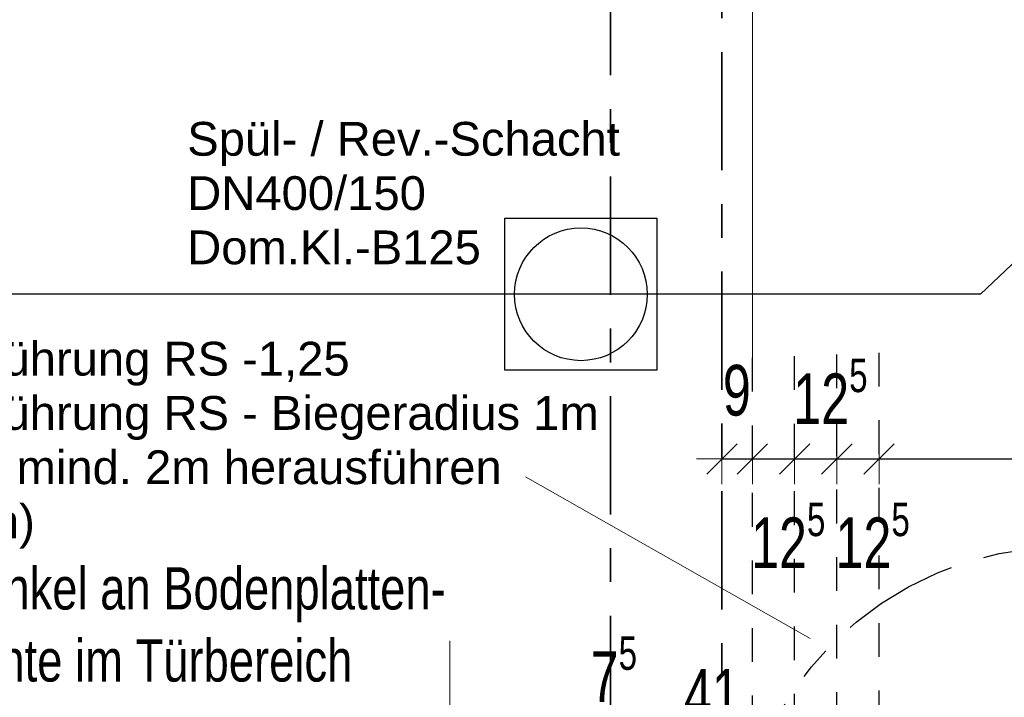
# Model space of a CAD drawing. Header units: metres. Extents: x 1333.9 to 1416.6, y -82.7 to -2.5.
# Tile 43 of 160: x 1359.4 to 1362.3, y -14.4 to -12.4. Entities that reach past the tile are written whole.
import ezdxf

# ---------------------------------------------------------------- set-up
doc = ezdxf.new("R2010")
doc.units = ezdxf.units.M
doc.header["$PDMODE"] = 65
for name, pattern in [('AUSGEZOGEN', [0]), ('STRICHPUNKT2_S5', [0.5, 0.35, -0.05, 0.05, -0.05]), ('VERDECKT2_S2', [0.15, 0.1, -0.05])]:
    doc.linetypes.add(name, pattern=pattern)
for name, color, linetype, lineweight in [('XR$3$Achsen', 4, 'AUSGEZOGEN', 13), ('XR$3$B_Füllungen-vorh-Gebäude', 8, 'AUSGEZOGEN', 18), ('XR$3$DETAIL', 7, 'AUSGEZOGEN', 25), ('XR$3$Maßlinie 1_50', 7, 'AUSGEZOGEN', 25), ('XR$5$Fundament_1', 1, 'AUSGEZOGEN', 50), ('XR$5$Maßlinie 1_50', 7, 'AUSGEZOGEN', 25), ('XR$5$Türen', 3, 'AUSGEZOGEN', 18), ('XR$5$ZR_Heizung', 1, 'AUSGEZOGEN', 13), ('XR$5$ZR_Objekte', 30, 'AUSGEZOGEN', 13), ('XR$5$ZR_SW', 1, 'AUSGEZOGEN', 25)]:
    doc.layers.add(name, color=color, linetype=linetype, lineweight=lineweight)
doc.styles.add('ARIAL', font='arial.ttf')
doc.dimstyles.new('DIMSTYLE_11', dxfattribs={"dimtxt": 0.15, "dimasz": 0.15, "dimexe": 0, "dimexo": 0, "dimgap": 0.075, "dimtad": 0, "dimdec": 1, "dimlfac": 100, "dimrnd": 0.5, "dimzin": 4, "dimdsep": 46, "dimtxsty": 'ARIAL', "dimblk1": 'ALL_ML_STRICH', "dimblk2": 'ALL_ML_STRICH', "dimsah": 1, "dimcen": 0, "dimclrd": 3, "dimclre": 3, "dimclrt": 3, "dimadec": 0, "dimazin": 0, "dimtfac": 1, "dimtdec": 0, "dimtix": 1, "dimtmove": 2, "dimatfit": 3, "dimfxl": 0, "dimtvp": 1.2, "dimtzin": 0, "dimlwd": 0, "dimlwe": 13, "dimarcsym": 0})
doc.dimstyles.new('DIMSTYLE_5', dxfattribs={"dimtxt": 0.15, "dimasz": 0.15, "dimexe": 0, "dimexo": 0, "dimgap": 0.075, "dimtad": 2, "dimdec": 1, "dimlfac": 100, "dimrnd": 0.5, "dimzin": 4, "dimdsep": 46, "dimtxsty": 'ARIAL', "dimblk1": 'ALL_ML_STRICH', "dimblk2": 'ALL_ML_STRICH', "dimsah": 1, "dimcen": 0, "dimclrd": 3, "dimclre": 3, "dimclrt": 3, "dimadec": 0, "dimazin": 0, "dimtfac": 1, "dimtdec": 0, "dimtix": 1, "dimtmove": 2, "dimatfit": 3, "dimfxl": 0, "dimtzin": 0, "dimlwd": 0, "dimlwe": 13, "dimarcsym": 0})
doc.dimstyles.new('DIMSTYLE_7', dxfattribs={"dimtxt": 0.15, "dimasz": 0.15, "dimexe": 0, "dimexo": 0, "dimgap": 0.075, "dimtad": 2, "dimdec": 1, "dimlfac": 100, "dimrnd": 0.5, "dimzin": 4, "dimdsep": 46, "dimtxsty": 'ARIAL', "dimblk1": 'ALL_ML_STRICH', "dimblk2": 'ALL_ML_STRICH', "dimsah": 1, "dimcen": 0, "dimclrd": 3, "dimclre": 3, "dimclrt": 3, "dimadec": 0, "dimazin": 0, "dimtfac": 1, "dimtdec": 0, "dimtix": 1, "dimtmove": 2, "dimatfit": 3, "dimfxl": 0, "dimtvp": 1.2, "dimtzin": 0, "dimlwd": 0, "dimlwe": 13, "dimarcsym": 0})

# ---------------------------------------------------------------- blocks, each defined once
blk = doc.blocks.new('COMPLEXOBJECT_3')
at = {"layer": 'XR$3$Achsen', "color": 4, "linetype": 'STRICHPUNKT2_S5', "lineweight": 13, "transparency": 33554687}
for p, q in [((1358.3701, -14.2682), (1358.3701, -15.7982)), ((1358.3701, -15.7982), (1358.3701, -17.7682)), ((1359.6201, -16.0182), (1357.1201, -16.0182))]:
    blk.add_line(p, q, dxfattribs=at)
blk = doc.blocks.new('COMPLEXOBJECT_4')
at = {"layer": 'XR$3$Achsen', "color": 4, "linetype": 'STRICHPUNKT2_S5', "lineweight": 13, "transparency": 33554687}
for p, q in [((1360.6751, -14.2682), (1360.6751, -15.7982)), ((1360.6751, -15.7982), (1360.6751, -17.7682)), ((1361.9251, -16.0182), (1359.4251, -16.0182))]:
    blk.add_line(p, q, dxfattribs=at)
blk = doc.blocks.new('ALL_ML_STRICH')
at = {"color": 0, "linetype": 'ByBlock', "lineweight": -2}
for p, q in [((0, -0.5), (0, 0.5)), ((-0.3, -0.3), (0.3, 0.3)), ((-1, 0), (0.5, 0))]:
    blk.add_line(p, q, dxfattribs=at)
blk = doc.blocks.new('*D206')
at = {"layer": 'DEFPOINTS', "color": 3, "linetype": 'AUSGEZOGEN', "lineweight": 13, "transparency": 33554687}
for p in [(1361.0751, -14.5521), (1361.1501, -14.9182), (1361.0751, -15.6682)]:
    blk.add_point(p, dxfattribs=at)
at = {"layer": 'XR$3$Maßlinie 1_50', "color": 3, "linetype": 'AUSGEZOGEN', "lineweight": -2, "transparency": 33554687}
for p, q in [((1361.0751, -14.5521), (1361.0751, -14.5521)), ((1361.0751, -14.5521), (1361.1501, -14.5521)), ((1361.1501, -14.5521), (1361.1501, -14.5521))]:
    blk.add_line(p, q, dxfattribs=at)
at = {"layer": 'XR$3$Maßlinie 1_50', "color": 3, "linetype": 'AUSGEZOGEN', "lineweight": 13, "transparency": 33554687, "xscale": 0.15, "yscale": 0.15, "zscale": 0.15, "rotation": 180}
blk.add_blockref('ALL_ML_STRICH', (1361.0751, -14.5521), dxfattribs=at)
at = {"layer": 'XR$3$Maßlinie 1_50', "color": 3, "linetype": 'AUSGEZOGEN', "lineweight": 13, "transparency": 33554687, "xscale": 0.15, "yscale": 0.15, "zscale": 0.15}
blk.add_blockref('ALL_ML_STRICH', (1361.1501, -14.5521), dxfattribs=at)
at = {"layer": 'XR$3$Maßlinie 1_50', "color": 3, "linetype": 'AUSGEZOGEN', "lineweight": 13, "transparency": 33554687, "insert": (1361.1603, -14.3521), "char_height": 0.15, "width": 0.321429, "attachment_point": 5, "style": 'ARIAL'}
blk.add_mtext('\\W0.71;\\A1;{\\A1;{7\\H0.099000;\\S5^ ;}}', dxfattribs=at)
blk = doc.blocks.new('*D208')
at = {"layer": 'DEFPOINTS', "color": 3, "linetype": 'AUSGEZOGEN', "lineweight": 13, "transparency": 33554687}
for p in [(1361.2401, -14.5521), (1361.2401, -14.9182), (1361.6501, -15.4182)]:
    blk.add_point(p, dxfattribs=at)
at = {"layer": 'XR$3$Maßlinie 1_50', "color": 3, "linetype": 'AUSGEZOGEN', "lineweight": -2, "transparency": 33554687}
for p, q in [((1361.2401, -14.5521), (1361.2401, -14.5521)), ((1361.2401, -14.5521), (1361.6501, -14.5521)), ((1361.6501, -14.5521), (1361.6501, -14.5521))]:
    blk.add_line(p, q, dxfattribs=at)
at = {"layer": 'XR$3$Maßlinie 1_50', "color": 3, "linetype": 'AUSGEZOGEN', "lineweight": 13, "transparency": 33554687, "xscale": 0.15, "yscale": 0.15, "zscale": 0.15, "rotation": 180}
blk.add_blockref('ALL_ML_STRICH', (1361.2401, -14.5521), dxfattribs=at)
at = {"layer": 'XR$3$Maßlinie 1_50', "color": 3, "linetype": 'AUSGEZOGEN', "lineweight": 13, "transparency": 33554687, "xscale": 0.15, "yscale": 0.15, "zscale": 0.15}
blk.add_blockref('ALL_ML_STRICH', (1361.6501, -14.5521), dxfattribs=at)
at = {"layer": 'XR$3$Maßlinie 1_50', "color": 3, "linetype": 'AUSGEZOGEN', "lineweight": 13, "transparency": 33554687, "insert": (1361.4506, -14.4271), "char_height": 0.15, "width": 0.428571, "attachment_point": 5, "style": 'ARIAL'}
blk.add_mtext('\\W0.71;\\A1;{\\A1;{41\\H0.099000;\\S^ ;}}', dxfattribs=at)
blk = doc.blocks.new('*D237')
at = {"layer": 'DEFPOINTS', "color": 3, "linetype": 'AUSGEZOGEN', "lineweight": 13, "transparency": 33554687}
for p in [(1361.4801, -13.73), (1361.4801, -13.7514), (1361.5705, -13.783)]:
    blk.add_point(p, dxfattribs=at)
at = {"layer": 'XR$5$Maßlinie 1_50', "color": 3, "linetype": 'AUSGEZOGEN', "lineweight": -2, "transparency": 33554687}
for p, q in [((1361.4801, -13.73), (1361.4801, -13.73)), ((1361.4801, -13.73), (1361.5705, -13.73)), ((1361.5705, -13.73), (1361.5705, -13.73))]:
    blk.add_line(p, q, dxfattribs=at)
at = {"layer": 'XR$5$Maßlinie 1_50', "color": 3, "linetype": 'AUSGEZOGEN', "lineweight": 13, "transparency": 33554687, "xscale": 0.15, "yscale": 0.15, "zscale": 0.15, "rotation": 180}
blk.add_blockref('ALL_ML_STRICH', (1361.4801, -13.73), dxfattribs=at)
at = {"layer": 'XR$5$Maßlinie 1_50', "color": 3, "linetype": 'AUSGEZOGEN', "lineweight": 13, "transparency": 33554687, "xscale": 0.15, "yscale": 0.15, "zscale": 0.15}
blk.add_blockref('ALL_ML_STRICH', (1361.5705, -13.73), dxfattribs=at)
at = {"layer": 'XR$5$Maßlinie 1_50', "color": 3, "linetype": 'AUSGEZOGEN', "lineweight": 13, "transparency": 33554687, "insert": (1361.5245, -13.5275), "char_height": 0.15, "width": 0.321429, "attachment_point": 5, "style": 'ARIAL'}
blk.add_mtext('\\W0.71;\\A1;{\\A1;{9\\H0.099000;\\S^ ;}}', dxfattribs=at)
blk = doc.blocks.new('*D238')
at = {"layer": 'DEFPOINTS', "color": 3, "linetype": 'AUSGEZOGEN', "lineweight": 13, "transparency": 33554687}
for p in [(1361.5705, -13.73), (1361.5705, -13.783), (1361.6955, -13.7969)]:
    blk.add_point(p, dxfattribs=at)
at = {"layer": 'XR$5$Maßlinie 1_50', "color": 3, "linetype": 'AUSGEZOGEN', "lineweight": -2, "transparency": 33554687}
for p, q in [((1361.5705, -13.73), (1361.5705, -13.73)), ((1361.5705, -13.73), (1361.6955, -13.73)), ((1361.6955, -13.73), (1361.6955, -13.73))]:
    blk.add_line(p, q, dxfattribs=at)
at = {"layer": 'XR$5$Maßlinie 1_50', "color": 3, "linetype": 'AUSGEZOGEN', "lineweight": 13, "transparency": 33554687, "xscale": 0.15, "yscale": 0.15, "zscale": 0.15, "rotation": 180}
blk.add_blockref('ALL_ML_STRICH', (1361.5705, -13.73), dxfattribs=at)
at = {"layer": 'XR$5$Maßlinie 1_50', "color": 3, "linetype": 'AUSGEZOGEN', "lineweight": 13, "transparency": 33554687, "xscale": 0.15, "yscale": 0.15, "zscale": 0.15}
blk.add_blockref('ALL_ML_STRICH', (1361.6955, -13.73), dxfattribs=at)
at = {"layer": 'XR$5$Maßlinie 1_50', "color": 3, "linetype": 'AUSGEZOGEN', "lineweight": 13, "transparency": 33554687, "insert": (1361.6765, -13.9563), "char_height": 0.15, "width": 0.428571, "attachment_point": 5, "style": 'ARIAL'}
blk.add_mtext('\\W0.71;\\A1;{\\A1;{12\\H0.099000;\\S5^ ;}}', dxfattribs=at)
blk = doc.blocks.new('*D239')
at = {"layer": 'DEFPOINTS', "color": 3, "linetype": 'AUSGEZOGEN', "lineweight": 13, "transparency": 33554687}
for p in [(1361.6955, -13.73), (1361.6955, -13.7969), (1361.8205, -13.8087)]:
    blk.add_point(p, dxfattribs=at)
at = {"layer": 'XR$5$Maßlinie 1_50', "color": 3, "linetype": 'AUSGEZOGEN', "lineweight": -2, "transparency": 33554687}
for p, q in [((1361.6955, -13.73), (1361.6955, -13.73)), ((1361.6955, -13.73), (1361.8205, -13.73)), ((1361.8205, -13.73), (1361.8205, -13.73))]:
    blk.add_line(p, q, dxfattribs=at)
at = {"layer": 'XR$5$Maßlinie 1_50', "color": 3, "linetype": 'AUSGEZOGEN', "lineweight": 13, "transparency": 33554687, "xscale": 0.15, "yscale": 0.15, "zscale": 0.15, "rotation": 180}
blk.add_blockref('ALL_ML_STRICH', (1361.6955, -13.73), dxfattribs=at)
at = {"layer": 'XR$5$Maßlinie 1_50', "color": 3, "linetype": 'AUSGEZOGEN', "lineweight": 13, "transparency": 33554687, "xscale": 0.15, "yscale": 0.15, "zscale": 0.15}
blk.add_blockref('ALL_ML_STRICH', (1361.8205, -13.73), dxfattribs=at)
at = {"layer": 'XR$5$Maßlinie 1_50', "color": 3, "linetype": 'AUSGEZOGEN', "lineweight": 13, "transparency": 33554687, "insert": (1361.8015, -13.53), "char_height": 0.15, "width": 0.428571, "attachment_point": 5, "style": 'ARIAL'}
blk.add_mtext('\\W0.71;\\A1;{\\A1;{12\\H0.099000;\\S5^ ;}}', dxfattribs=at)
blk = doc.blocks.new('*D240')
at = {"layer": 'DEFPOINTS', "color": 3, "linetype": 'AUSGEZOGEN', "lineweight": 13, "transparency": 33554687}
for p in [(1361.8205, -13.73), (1361.8205, -13.8087), (1361.9455, -13.8166)]:
    blk.add_point(p, dxfattribs=at)
at = {"layer": 'XR$5$Maßlinie 1_50', "color": 3, "linetype": 'AUSGEZOGEN', "lineweight": -2, "transparency": 33554687}
for p, q in [((1361.8205, -13.73), (1361.8205, -13.73)), ((1361.8205, -13.73), (1361.9455, -13.73)), ((1361.9455, -13.73), (1361.9455, -13.73))]:
    blk.add_line(p, q, dxfattribs=at)
at = {"layer": 'XR$5$Maßlinie 1_50', "color": 3, "linetype": 'AUSGEZOGEN', "lineweight": 13, "transparency": 33554687, "xscale": 0.15, "yscale": 0.15, "zscale": 0.15, "rotation": 180}
blk.add_blockref('ALL_ML_STRICH', (1361.8205, -13.73), dxfattribs=at)
at = {"layer": 'XR$5$Maßlinie 1_50', "color": 3, "linetype": 'AUSGEZOGEN', "lineweight": 13, "transparency": 33554687, "xscale": 0.15, "yscale": 0.15, "zscale": 0.15}
blk.add_blockref('ALL_ML_STRICH', (1361.9455, -13.73), dxfattribs=at)
at = {"layer": 'XR$5$Maßlinie 1_50', "color": 3, "linetype": 'AUSGEZOGEN', "lineweight": 13, "transparency": 33554687, "insert": (1361.9265, -13.9563), "char_height": 0.15, "width": 0.428571, "attachment_point": 5, "style": 'ARIAL'}
blk.add_mtext('\\W0.71;\\A1;{\\A1;{12\\H0.099000;\\S5^ ;}}', dxfattribs=at)
blk = doc.blocks.new('*D241')
at = {"layer": 'DEFPOINTS', "color": 3, "linetype": 'AUSGEZOGEN', "lineweight": 13, "transparency": 33554687}
for p in [(1361.9455, -13.73), (1361.9455, -13.8166), (1362.8965, -13.8166)]:
    blk.add_point(p, dxfattribs=at)
at = {"layer": 'XR$5$Maßlinie 1_50', "color": 3, "linetype": 'AUSGEZOGEN', "lineweight": -2, "transparency": 33554687}
for p, q in [((1361.9455, -13.73), (1361.9455, -13.73)), ((1361.9455, -13.73), (1362.8965, -13.73)), ((1362.8965, -13.73), (1362.8965, -13.73))]:
    blk.add_line(p, q, dxfattribs=at)
at = {"layer": 'XR$5$Maßlinie 1_50', "color": 3, "linetype": 'AUSGEZOGEN', "lineweight": 13, "transparency": 33554687, "xscale": 0.15, "yscale": 0.15, "zscale": 0.15, "rotation": 180}
blk.add_blockref('ALL_ML_STRICH', (1361.9455, -13.73), dxfattribs=at)
at = {"layer": 'XR$5$Maßlinie 1_50', "color": 3, "linetype": 'AUSGEZOGEN', "lineweight": 13, "transparency": 33554687, "xscale": 0.15, "yscale": 0.15, "zscale": 0.15}
blk.add_blockref('ALL_ML_STRICH', (1362.8965, -13.73), dxfattribs=at)
at = {"layer": 'XR$5$Maßlinie 1_50', "color": 3, "linetype": 'AUSGEZOGEN', "lineweight": 13, "transparency": 33554687, "insert": (1362.4157, -13.6025), "char_height": 0.15, "width": 0.428571, "attachment_point": 5, "style": 'ARIAL'}
blk.add_mtext('\\W0.71;\\A1;{\\A1;{95\\H0.099000;\\S^ ;}}', dxfattribs=at)
blk = doc.blocks.new('COMPLEXOBJECT_13')
at = {"layer": 'XR$5$ZR_Heizung', "color": 7, "lineweight": 18, "transparency": 33554687}
for p, q in [((1361.4208, -8.9528), (1361.4208, -9.7032)), ((1361.4171, -9.7417), (1361.1766, -10.9691)), ((1361.1833, -11.0714), (1361.56, -12.1912)), ((1361.5705, -12.255), (1361.5705, -13.4955))]:
    blk.add_line(p, q, dxfattribs=at)
for centre, start, end in [((1361.2208, -9.7032), 348.9155, 0), ((1361.3729, -11.0076), 168.9155, 198.5938), ((1361.3705, -12.255), 0, 18.5938)]:
    blk.add_arc(centre, 0.2, start, end, dxfattribs=at)

msp = doc.modelspace()

# ---------------------------------------------------------------- linework, layer by layer
at = {"layer": 'XR$3$Achsen', "color": 35, "linetype": 'STRICHPUNKT2_S5', "lineweight": 35, "transparency": 33554687}
for p, q in [((1361.1501, -3.7941), (1361.1501, -15.8182)), ((1361.4801, -4.0752), (1361.4801, -14.9182))]:
    msp.add_line(p, q, dxfattribs=at)
at = {"layer": 'XR$3$DETAIL', "color": 3, "linetype": 'STRICHPUNKT2_S5', "lineweight": 25, "transparency": 33554687}
msp.add_circle((1362.4978, -14.9658), 0.9754, dxfattribs=at)
at = {"layer": 'XR$5$Fundament_1', "color": 4, "linetype": 'AUSGEZOGEN', "lineweight": 13, "transparency": 33554687}
msp.add_line((1360.8992, -13.7825), (1361.7418, -14.2614), dxfattribs=at)
at = {"layer": 'XR$5$Türen', "color": 7, "linetype": 'VERDECKT2_S2', "lineweight": 25, "transparency": 33554687}
for p, q in [((1361.5705, -15.3306), (1361.5705, -13.3386)), ((1361.6955, -15.3256), (1361.6955, -13.3386)), ((1361.8205, -15.3206), (1361.8205, -13.3386)), ((1361.9455, -15.3156), (1361.9455, -13.3386))]:
    msp.add_line(p, q, dxfattribs=at)
at = {"layer": 'XR$5$ZR_SW', "color": 7, "lineweight": 25, "transparency": 33554687}
for points in [[(1361.0627, -13.2425), (1344.2932, -13.2425), (1337.9513, -6.6628)], [(1362.7373, -12.4746), (1362.7373, -12.7778), (1362.2455, -13.2425), (1361.0627, -13.2425)]]:
    msp.add_lwpolyline(points, dxfattribs=at)
msp.add_lwpolyline([(1360.8377, -13.0175), (1361.2877, -13.0175), (1361.2877, -13.4675), (1360.8377, -13.4675), (1360.8377, -13.0175)], close=True, dxfattribs=at)
msp.add_circle((1361.0627, -13.2425), 0.1965, dxfattribs=at)

# ---------------------------------------------------------------- block references
at = {"layer": 'XR$3$Achsen', "color": 4, "linetype": 'STRICHPUNKT2_S5', "lineweight": 13, "transparency": 33554687}
for name in ['COMPLEXOBJECT_3', 'COMPLEXOBJECT_4']:
    msp.add_blockref(name, (0, 0), dxfattribs=at)
at = {"layer": 'XR$5$ZR_Heizung', "color": 7, "lineweight": 18, "transparency": 33554687}
msp.add_blockref('COMPLEXOBJECT_13', (0, 0), dxfattribs=at)

# ---------------------------------------------------------------- texts
at = {"layer": 'XR$3$B_Füllungen-vorh-Gebäude', "color": 7, "transparency": 33554687, "insert": (1359.1992, -14.0506), "char_height": 0.125, "width": 1.51948, "attachment_point": 1, "line_spacing_factor": 1.024096, "style": 'ARIAL'}
msp.add_mtext('\\A1;{\\fArial|i0|b0;\\H0.125000;\\W0.769231;\\C7;Winkel an Bodenplatten-}\\P{\\fArial|i0|b0;\\H0.125000;\\W0.769231;\\C7;kante im Türbereich }\\P{\\fArial|i0|b0;\\H0.125000;\\W0.769231;\\C7;wie Detail D005}\\P', dxfattribs=at)
at = {"layer": 'XR$5$ZR_Heizung', "color": 7, "transparency": 33554687, "insert": (1358.3438, -13.3831), "char_height": 0.1, "width": 2.836745, "attachment_point": 1, "line_spacing_factor": 0.963855, "style": 'ARIAL'}
msp.add_mtext('\\A1;{\\fArial|i0|b0;\\H0.100000;\\W1.000000;\\C7;Mehrsparteneinführung RS -1,25}\\P{\\fArial|i0|b0;\\H0.100000;\\W1.000000;\\C7;Mehrsparteneinführung RS - Biegeradius 1m}\\P{\\fArial|i0|b0;\\H0.100000;\\W1.000000;\\C7;- Flex-Leitungen mind. 2m herausführen}\\P{\\fArial|i0|b0;\\H0.100000;\\W1.000000;\\C7;  (ggf. verlängern)}\\P', dxfattribs=at)
at = {"layer": 'XR$5$ZR_Objekte', "linetype": 'AUSGEZOGEN', "lineweight": 18, "transparency": 33554687, "insert": (1359.8972, -12.7322), "char_height": 0.1, "width": 1.380115, "attachment_point": 1, "line_spacing_factor": 0.963855, "style": 'ARIAL'}
msp.add_mtext('\\A1;{\\fArial|i0|b0;\\H0.100000;\\W1.000000;\\C30;Spül- / Rev.-Schacht }\\P{\\fArial|i0|b0;\\H0.100000;\\W1.000000;\\C30;DN400/150}\\P{\\fArial|i0|b0;\\H0.100000;\\W1.000000;\\C30;Dom.Kl.-B125}\\P', dxfattribs=at)

# ---------------------------------------------------------------- dimensions: what is measured, and where the dimension line sits
at = {"layer": 'XR$3$Maßlinie 1_50', "color": 3, "linetype": 'AUSGEZOGEN', "lineweight": 13, "transparency": 33554687}
for base, p1, p2, picture, middle in [((1361.1501, -14.5521), (1361.0751, -14.5521), (1361.1501, -14.5521), '*D206', (1361.1603, -14.3521)), ((1361.6501, -14.5521), (1361.2401, -14.5521), (1361.6501, -14.5521), '*D208', (1361.4506, -14.4271))]:
    dim = msp.add_linear_dim(base=base, p1=p1, p2=p2, dimstyle='DIMSTYLE_7', override={"dimpost": '<>', "dimclrd": 3, "dimclre": 3, "dimclrt": 3, "dimlwd": 0, "dimlwe": 13}, dxfattribs=at)
    dim.commit()
    dim.dimension.update_dxf_attribs({"geometry": picture, "text_midpoint": middle, "dimtype": 160})
at = {"layer": 'XR$5$Maßlinie 1_50', "color": 3, "linetype": 'AUSGEZOGEN', "lineweight": 13, "transparency": 33554687}
for base, p1, p2, dimstyle, picture, middle in [((1361.5705, -13.73), (1361.4801, -13.73), (1361.5705, -13.73), 'DIMSTYLE_7', '*D237', (1361.5245, -13.5275)), ((1361.8205, -13.73), (1361.6955, -13.73), (1361.8205, -13.73), 'DIMSTYLE_7', '*D239', (1361.8015, -13.53)), ((1362.8965, -13.73), (1361.9455, -13.73), (1362.8965, -13.73), 'DIMSTYLE_5', '*D241', (1362.4157, -13.6025)), ((1361.6955, -13.73), (1361.5705, -13.73), (1361.6955, -13.73), 'DIMSTYLE_11', '*D238', (1361.6765, -13.9563)), ((1361.9455, -13.73), (1361.8205, -13.73), (1361.9455, -13.73), 'DIMSTYLE_11', '*D240', (1361.9265, -13.9563))]:
    dim = msp.add_linear_dim(base=base, p1=p1, p2=p2, dimstyle=dimstyle, override={"dimpost": '<>', "dimclrd": 3, "dimclre": 3, "dimclrt": 3, "dimlwd": 0, "dimlwe": 13}, dxfattribs=at)
    dim.commit()
    dim.dimension.update_dxf_attribs({"geometry": picture, "text_midpoint": middle, "dimtype": 160})

doc.saveas('drawing.dxf')
